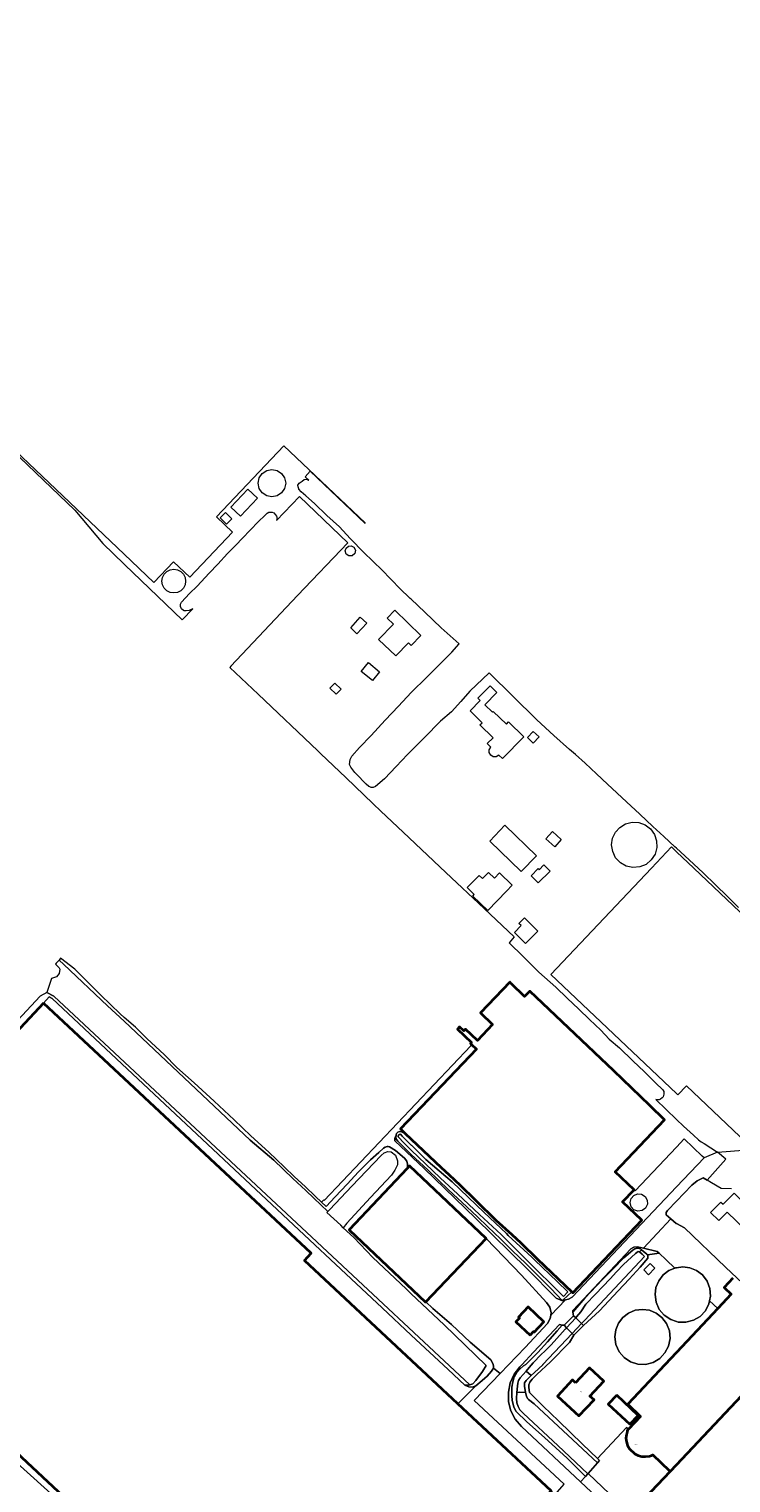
# Model space of a CAD drawing. Header units: metres. Extents: x 73718 to 76933, y 443658 to 446696.
# Tile 160 of 161: x 76209 to 76463, y 445957 to 446484. Entities that reach past the tile are written whole.
import ezdxf
from ezdxf.enums import TextEntityAlignment as Align

# ---------------------------------------------------------------- set-up
doc = ezdxf.new("R2010")
doc.units = ezdxf.units.M
for name, color, linetype, lineweight in [('B-WE-KW-KUNSTWERK_DEK-GV', 170, 'Continuous', 18), ('B-WE-KW-KUNSTWERK_STUW-G', 170, 'Continuous', 18), ('B-WE-OG-BEBOUWING-GV', 7, 'Continuous', 35), ('B-WE-OG-BEBOUWING-T18', 10, 'Continuous', 18), ('B-WE-OG-BEBOUWING_OPSLAGTANK-GV', 7, 'Continuous', 18), ('B-WE-OG-TERREIN_ERF-GV', 7, 'Continuous', 18), ('B-WE-OG-TERREIN_OEVER-GV', 7, 'Continuous', 18), ('B-WE-OG-WATER_SLOOT-GV', 120, 'Continuous', 18), ('B-WE-OG-WEG-GV', 7, 'Continuous', 18), ('B-WE-VH-GESLOTENVERHARDING_ASFALT-GV', 10, 'Continuous', 18), ('B-WE-VH-OPENVERHARDING_BETONSTRAATSTEEN-GV', 30, 'Continuous', 18)]:
    doc.layers.add(name, color=color, linetype=linetype, lineweight=lineweight)
doc.styles.add('NLCS-ISO-M200-T18', font='NLCS-ISO.ttf', dxfattribs={"height": 0.36})

msp = doc.modelspace()

# ---------------------------------------------------------------- linework, layer by layer
at = {"layer": 'B-WE-KW-KUNSTWERK_DEK-GV', "flags": 128}
msp.add_lwpolyline([(76403.481, 446013.326), (76405.484, 446011.318), (76408.863, 446014.908), (76406.755, 446017.02)], close=True, dxfattribs=at)
at = {"layer": 'B-WE-KW-KUNSTWERK_STUW-G', "flags": 128}
msp.add_lwpolyline([(76390.574, 445996.057), (76388.796, 445997.665)], dxfattribs=at)
at = {"layer": 'B-WE-OG-BEBOUWING-GV', "flags": 128}
for points in [[(76344.997, 446083.764), (76358.045, 446071.414), (76360.928, 446068.751), (76362.739, 446067.079), (76363.256, 446066.6), (76364.656, 446065.308), (76370.683, 446059.403), (76377.784, 446052.365), (76383.572, 446047.127), (76386.908, 446044.113), (76392.922, 446038.221), (76405.321, 446026.41), (76405.694, 446026.055), (76430.717, 446052.342), (76423.744, 446058.954), (76427.887, 446063.323), (76421.049, 446069.827), (76438.949, 446088.703), (76433.623, 446093.834), (76420.601, 446106.379), (76390.145, 446135.303), (76388.269, 446133.363), (76383.441, 446138.031), (76382.968, 446138.488), (76382.96, 446138.48), (76372.247, 446127.4), (76376.648, 446123.245), (76371.154, 446117.427), (76366.819, 446121.521), (76366.209, 446120.875), (76364.717, 446122.284), (76363.976, 446121.499), (76369.012, 446116.72), (76368.623, 446116.31), (76369.021, 446115.944), (76370.875, 446114.238), (76343.287, 446085.383)], [(76214.056, 446130.964), (76130.576, 446041.611), (76128.296, 446039.171), (76224.989, 445948.833), (76228.808, 445952.92), (76315.474, 445871.95), (76353.792, 445912.965), (76356.367, 445910.559), (76375.702, 445931.254), (76370.89, 445935.75), (76386.793, 445952.773), (76395.948, 445952.261), (76397.846, 445954.293), (76364.051, 445985.866), (76308.501, 446037.763), (76311.008, 446040.447)], [(76490.596, 446032.743), (76480.98, 446022.528), (76490.306, 446013.749), (76443.224, 445963.797), (76440.928, 445961.362), (76431.673, 445951.561), (76443.224, 445940.681), (76474.764, 445910.971), (76512.027, 445875.867), (76553.127, 445837.226), (76643.224, 445932.932), (76673.752, 445965.361), (76643.224, 445994.1), (76636.956, 446000), (76543.019, 446088.431)], [(76352.513, 446022.771), (76374.304, 446045.725), (76346.573, 446071.97), (76345.751, 446071.1), (76324.722, 446048.839), (76352.382, 446022.634)], [(76390.21, 446010.712), (76391.46, 446012.03), (76391.695, 446011.807), (76395.276, 446015.582), (76389.575, 446020.991), (76385.993, 446017.217), (76386.357, 446016.871), (76385.107, 446015.554)], [(76406.74, 445993.42), (76405.602, 445994.477), (76400.159, 445988.667), (76407.927, 445981.455), (76413.387, 445987.249), (76411.921, 445988.61), (76416.949, 445994.026), (76411.768, 445998.836)], [(76421.617, 445988.975), (76418.571, 445985.701), (76426.307, 445978.47), (76429.354, 445981.661)]]:
    msp.add_lwpolyline(points, close=True, dxfattribs=at)
msp.add_lwpolyline([(76463.648, 446031.399), (76460.468, 446028.021), (76463.082, 446025.56), (76458.187, 446020.36), (76443.224, 446004.465), (76439.02, 446000), (76425.574, 445985.717), (76430.249, 445981.316), (76425.861, 445976.655), (76425.437, 445976.205), (76425.486, 445976.148), (76425.093, 445974.796), (76424.945, 445973.418), (76425.154, 445972.046), (76425.568, 445970.74), (76426.264, 445969.567), (76428.151, 445967.781), (76429.378, 445967.174), (76430.693, 445966.796), (76432.066, 445966.722), (76433.437, 445966.861), (76434.255, 445967.179), (76434.654, 445967.334), (76440.551, 445961.72), (76440.928, 445961.362), (76443.224, 445963.797), (76490.306, 446013.749)], dxfattribs=at)
at = {"layer": 'B-WE-OG-BEBOUWING_OPSLAGTANK-GV', "flags": 128}
for points in [[(76442.704, 446035.004), (76440.501, 446034.092), (76438.418, 446032.494), (76436.821, 446030.412), (76435.816, 446027.988), (76435.474, 446025.385), (76435.866, 446022.602), (76437.014, 446020.036), (76438.828, 446017.889), (76441.165, 446016.327), (76443.224, 446015.671), (76443.843, 446015.474), (76446.653, 446015.395), (76449.375, 446016.097), (76451.796, 446017.525), (76453.727, 446019.567), (76455.017, 446022.065), (76455.234, 446023.156), (76455.565, 446024.822), (76455.329, 446027.623), (76454.327, 446030.249), (76452.637, 446032.494), (76450.554, 446034.092), (76448.13, 446035.096), (76445.527, 446035.439), (76443.224, 446035.135), (76442.925, 446035.096)], [(76429.258, 446000.196), (76432.051, 446000.117), (76434.758, 446000.815), (76437.165, 446002.235), (76439.085, 446004.266), (76440.368, 446006.749), (76440.913, 446009.49), (76440.678, 446012.275), (76439.681, 446014.886), (76438.001, 446017.119), (76435.93, 446018.708), (76433.519, 446019.707), (76430.932, 446020.047), (76428.344, 446019.707), (76425.933, 446018.708), (76423.863, 446017.119), (76422.275, 446015.049), (76421.276, 446012.638), (76420.936, 446010.05), (76421.326, 446007.283), (76422.468, 446004.732), (76424.271, 446002.597), (76426.595, 446001.044)]]:
    msp.add_lwpolyline(points, close=True, dxfattribs=at)
at = {"layer": 'B-WE-OG-TERREIN_ERF-GV', "flags": 128}
for points in [[(76465.692, 446165.557), (76461.686, 446169.469), (76457.345, 446173.771), (76452.961, 446178.116), (76447.859, 446182.816), (76443.224, 446187.086), (76442.705, 446187.564), (76438.716, 446191.213), (76434.687, 446194.898), (76429.956, 446199.351), (76425.177, 446203.849), (76418.278, 446210.189), (76414.258, 446213.992), (76410.197, 446217.834), (76406.715, 446220.895), (76404.569, 446222.782), (76398.885, 446227.779), (76392.634, 446233.506), (76375.376, 446250.559), (76368.471, 446243.824), (76365.127, 446240.132), (76361.75, 446236.403), (76357.821, 446232.955), (76351.972, 446227.106), (76347.227, 446222.326), (76345.905, 446220.995), (76341.706, 446216.595), (76337.465, 446212.151), (76334.322, 446209.401), (76333.373, 446209.009), (76332.653, 446208.943), (76331.932, 446209.303), (76331.863, 446209.364), (76330.886, 446210.235), (76330.132, 446210.907), (76327.937, 446213.188), (76326.793, 446214.377), (76325.292, 446216.412), (76324.864, 446217.335), (76325.118, 446219.089), (76325.641, 446220.312), (76328.435, 446223.454), (76332.683, 446227.761), (76337.805, 446233.348), (76342.635, 446238.411), (76347.227, 446243.334), (76347.466, 446243.591), (76352.645, 446248.712), (76359.258, 446255.368), (76361.907, 446257.937), (76364.589, 446261.03), (76364.587, 446261.033), (76358.101, 446266.809), (76352.109, 446272.471), (76347.227, 446277.139), (76346.871, 446277.479), (76342.952, 446281.221), (76340.185, 446284.1), (76336.169, 446288.203), (76333.899, 446290.298), (76329.447, 446294.663), (76325.868, 446298.373), (76325.144, 446299.152), (76321.241, 446303.349), (76316.702, 446307.452), (76312.162, 446311.861), (76309.067, 446314.59), (76307.361, 446316.094), (76306.488, 446316.967), (76306.457, 446317.085), (76306.27, 446317.797), (76306.183, 446318.452), (76306.663, 446319.15), (76307.683, 446319.929), (76308.452, 446320.547), (76309.238, 446320.59), (76310.044, 446320.251), (76310.067, 446320.241), (76308.76, 446321.478), (76310.604, 446323.493), (76330.491, 446304.536), (76330.542, 446304.815), (76301.041, 446332.682), (76276.659, 446307.04), (76282.493, 446301.481), (76267.056, 446285.201), (76261.099, 446290.675), (76253.978, 446283.186), (76243.224, 446293.412), (76043.224, 446483.581)], [(76199.851, 446333.873), (76225.415, 446309.395), (76235.479, 446297.273), (76243.224, 446289.839), (76243.505, 446289.569), (76246.384, 446286.805), (76264.28, 446269.717), (76268.091, 446273.72), (76267.5, 446273.41), (76266.763, 446273.041), (76265.756, 446272.894), (76265.117, 446272.99), (76264.965, 446273.012), (76264.774, 446273.041), (76264.038, 446273.655), (76263.735, 446274.282), (76263.694, 446274.367), (76263.694, 446275.325), (76264.071, 446276.095), (76266.886, 446279.204), (76269.636, 446281.929), (76274.08, 446286.57), (76277.173, 446289.909), (76280.733, 446293.69), (76283.753, 446296.71), (76286.061, 446299.239), (76288.934, 446302.16), (76291.954, 446305.254), (76294.237, 446307.488), (76295.047, 446308.323), (76295.636, 446308.667), (76296.25, 446308.716), (76296.65, 446308.683), (76296.839, 446308.667), (76297.502, 446308.397), (76298.116, 446307.758), (76298.46, 446307.169), (76298.507, 446306.91), (76298.566, 446306.587), (76298.607, 446306.359), (76298.476, 446305.635), (76306.734, 446314.309), (76324.285, 446297.532), (76306.076, 446278.451), (76281.84, 446252.949), (76281.483, 446252.441), (76291.763, 446242.782), (76313.41, 446222.245), (76314.472, 446221.233), (76323.525, 446212.599), (76333.458, 446203.126), (76336.252, 446200.462), (76344.312, 446192.82), (76359.679, 446178.248), (76373.586, 446165.157), (76384.475, 446154.913), (76382.607, 446152.811), (76387.704, 446147.776), (76393.07, 446142.47), (76393.298, 446142.244), (76393.431, 446142.124), (76399.514, 446136.65), (76403.658, 446132.723), (76407.843, 446128.756), (76411.8, 446124.984), (76415.798, 446121.173), (76418.912, 446117.869), (76422.637, 446114.685), (76427.485, 446110.07), (76431.68, 446106.107), (76435.923, 446101.818), (76438.114, 446099.814), (76438.306, 446099.509), (76438.673, 446098.928), (76438.717, 446098.053), (76438.72, 446097.996), (76438.699, 446097.931), (76438.54, 446097.432), (76438.393, 446096.97), (76438.043, 446096.625), (76437.517, 446096.153), (76436.961, 446095.918), (76436.519, 446095.906), (76435.713, 446096.004), (76443.224, 446088.837), (76445.758, 446086.418), (76449.351, 446083.157), (76451.237, 446081.445), (76452.217, 446080.691), (76453.279, 446080.059), (76458.119, 446077.019), (76469.016, 446077.775)], [(76487.779, 446062.123), (76446.909, 446100.975), (76443.776, 446097.668), (76443.224, 446098.191), (76397.697, 446141.324), (76434.154, 446179.806), (76441.402, 446187.456), (76443.224, 446185.73), (76449.477, 446179.806), (76487.582, 446143.705)], [(76463.137, 446063.717), (76459.476, 446063.809), (76455.87, 446065.86), (76454.346, 446066.793), (76452.892, 446067.684), (76450.742, 446066.547), (76448.841, 446065.032), (76443.224, 446059.216), (76439.948, 446055.824), (76439.477, 446055.099), (76439.482, 446054.235), (76441.217, 446052.775), (76443.172, 446051.13), (76443.224, 446051.104), (76446.126, 446049.625), (76460.972, 446035.315), (76469.313, 446027.44)], [(76431.673, 445951.561), (76440.928, 445961.362), (76440.551, 445961.72), (76434.654, 445967.334), (76434.255, 445967.179), (76433.437, 445966.861), (76432.066, 445966.722), (76430.693, 445966.796), (76429.378, 445967.174), (76428.151, 445967.781), (76426.264, 445969.567), (76425.568, 445970.74), (76425.154, 445972.046), (76424.945, 445973.418), (76425.093, 445974.796), (76425.486, 445976.148), (76425.437, 445976.205), (76425.861, 445976.655), (76425.152, 445977.32), (76414.593, 445966.074), (76415.394, 445965.303), (76414.626, 445964.444), (76411.251, 445960.673), (76426.551, 445946.042)]]:
    msp.add_lwpolyline(points, dxfattribs=at)
for points in [[(76301.744, 446319.148), (76301.365, 446317.245), (76300.287, 446315.631), (76298.673, 446314.553), (76296.769, 446314.174), (76294.866, 446314.553), (76293.252, 446315.631), (76292.174, 446317.245), (76291.796, 446319.148), (76292.174, 446321.052), (76293.252, 446322.666), (76294.866, 446323.744), (76296.769, 446324.122), (76298.673, 446323.744), (76300.286, 446322.666), (76301.365, 446321.052)], [(76291.479, 446313.773), (76285.347, 446307.272), (76281.921, 446310.505), (76288.053, 446317.006)], [(76282.25, 446306.261), (76280.313, 446304.341), (76278.068, 446306.605), (76280.005, 446308.525)], [(76326.466, 446295.965), (76326.996, 446294.889), (76326.763, 446293.713), (76325.861, 446292.922), (76324.664, 446292.843), (76323.667, 446293.51), (76323.282, 446294.646), (76323.596, 446295.682), (76324.433, 446296.369), (76325.51, 446296.475)], [(76262.552, 446287.797), (76263.75, 446287.187), (76264.701, 446286.236), (76265.312, 446285.037), (76265.522, 446283.709), (76265.312, 446282.381), (76264.701, 446281.183), (76263.75, 446280.232), (76262.552, 446279.621), (76261.224, 446279.411), (76259.895, 446279.621), (76258.697, 446280.232), (76257.746, 446281.183), (76257.136, 446282.381), (76256.925, 446283.709), (76257.136, 446285.037), (76257.746, 446286.236), (76258.697, 446287.187), (76259.895, 446287.797), (76261.224, 446288.007)], [(76341.58, 446256.605), (76335.39, 446262.579), (76340.731, 446268.113), (76338.445, 446270.319), (76341.212, 446273.187), (76350.685, 446264.045), (76347.154, 446260.386), (76346.157, 446261.348)], [(76331.069, 446268.516), (76327.535, 446264.651), (76325.274, 446266.79), (76328.772, 446270.617)], [(76335.771, 446250.842), (76333.15, 446247.699), (76329.134, 446251.049), (76331.755, 446254.192)], [(76319.513, 446246.811), (76321.788, 446244.625), (76320.017, 446242.782), (76317.742, 446244.968)], [(76376.58, 446236.22), (76376.91, 446236.555), (76381.667, 446231.877), (76382.479, 446232.781), (76388.015, 446227.335), (76380.245, 446219.438), (76378.95, 446220.656), (76378.002, 446220.123), (76376.922, 446220.143), (76375.973, 446220.653), (76375.433, 446221.608), (76375.452, 446222.688), (76376.006, 446223.609), (76374.731, 446224.863), (76376.844, 446227.011), (76372.093, 446231.674), (76372.859, 446232.45), (76368.498, 446236.74), (76372.224, 446240.516), (76371.359, 446241.369), (76375.776, 446245.845), (76378.245, 446243.409), (76373.828, 446238.933), (76376.578, 446236.219)], [(76389.289, 446227.059), (76391.385, 446229.316), (76393.51, 446227.343), (76391.414, 446225.086)], [(76387.002, 446178.596), (76375.629, 446189.599), (76381.149, 446195.305), (76392.523, 446184.301)], [(76395.909, 446190.434), (76398.341, 446193.03), (76401.52, 446190.174), (76399.143, 446187.529)], [(76429.592, 446196.264), (76431.863, 446195.452), (76433.8, 446194.016), (76435.265, 446192.024), (76436.072, 446189.686), (76436.146, 446187.215), (76435.482, 446184.833), (76434.14, 446182.756), (76432.24, 446181.173), (76429.956, 446180.226), (76427.493, 446180.003), (76425.075, 446180.521), (76422.921, 446181.736), (76421.226, 446183.537), (76420.144, 446185.76), (76419.771, 446188.205), (76420.125, 446190.59), (76421.156, 446192.77), (76422.776, 446194.557), (76424.844, 446195.797), (76427.183, 446196.383)], [(76383.78, 446173.585), (76381.743, 446171.479), (76374.914, 446164.418), (76369.46, 446169.692), (76370.038, 446170.29), (76367.489, 446172.755), (76371.772, 446177.183), (76372.972, 446176.022), (76375.143, 446178.267), (76377.33, 446176.152), (76379.165, 446178.049)], [(76397.505, 446178.678), (76393.22, 446174.423), (76390.618, 446177.043), (76393.11, 446179.639), (76393.511, 446179.228), (76395.247, 446180.952)], [(76387.005, 446158.979), (76386.2, 446159.78), (76388.206, 446161.796), (76393.019, 446157.008), (76388.581, 446152.545), (76384.571, 446156.533)], [(76308.501, 446037.763), (76364.051, 445985.866), (76370.567, 445992.378), (76369.308, 445991.912), (76368.003, 445992.006), (76366.581, 445992.651), (76360.545, 445998.264), (76347.227, 446010.695), (76336.643, 446020.573), (76317.934, 446038.091), (76312.33, 446043.457), (76217.156, 446132.577), (76216.093, 446133.189), (76214.056, 446130.964), (76311.008, 446040.447)], [(76341.72, 446083.085), (76341.513, 446082.603), (76341.319, 446081.909), (76341.294, 446081.109), (76351.898, 446071.011), (76370.523, 446053.06), (76389.164, 446034.701), (76399.705, 446024.13), (76401.949, 446023.166), (76397.713, 446027.557), (76394.626, 446030.757), (76393.434, 446031.993), (76388.703, 446036.6), (76383.924, 446041.254), (76379.472, 446045.583), (76374.974, 446049.956), (76371.201, 446053.543), (76367.39, 446057.166), (76360.678, 446063.319), (76356.967, 446066.906), (76353.219, 446070.529), (76347.227, 446076.137), (76346.444, 446076.869), (76342.342, 446080.972), (76341.844, 446081.536), (76341.596, 446082.277)], [(76401.949, 446023.166), (76403.057, 446023.456), (76404.124, 446023.736), (76405.451, 446024.488), (76443.224, 446064.373), (76453.221, 446074.93), (76452.603, 446075.548), (76446.091, 446081.822), (76443.224, 446078.798), (76428.235, 446062.992), (76427.887, 446063.323), (76423.744, 446058.954), (76430.717, 446052.342), (76405.694, 446026.055), (76405.321, 446026.41), (76402.242, 446023.448)], [(76427.76, 446061.256), (76429.123, 446061.82), (76430.592, 446061.705), (76431.85, 446060.934), (76432.639, 446059.618), (76432.714, 446058.085), (76432.058, 446056.698), (76430.825, 446055.784), (76429.307, 446055.559), (76427.862, 446056.076), (76426.831, 446057.213), (76426.459, 446058.701), (76426.803, 446060.135)], [(76468.107, 446054.476), (76471.024, 446051.614), (76468.262, 446048.799), (76461.661, 446055.277), (76458.633, 446052.191), (76455.618, 446055.15), (76459.297, 446058.899), (76460.1, 446058.11), (76464.092, 446062.178), (76469.988, 446056.393)], [(76376.971, 445998.817), (76379.361, 445996.792), (76382.46, 446000), (76388.512, 446006.264), (76396.542, 446014.885), (76397.559, 446016.71), (76397.733, 446017.938), (76397.853, 446018.78), (76397.385, 446020.817), (76396.216, 446022.549), (76387.119, 446032.397), (76374.304, 446045.725), (76352.513, 446022.771), (76355.043, 446020.396), (76361.756, 446014.522), (76368.562, 446008.182), (76376.021, 446001.795), (76376.766, 446000.49), (76377.046, 445999.558)], [(76414.593, 445966.074), (76425.152, 445977.32), (76425.861, 445976.655), (76430.249, 445981.316), (76425.574, 445985.717), (76439.02, 446000), (76443.224, 446004.465), (76458.187, 446020.36), (76455.234, 446023.156), (76455.017, 446022.065), (76453.727, 446019.567), (76451.796, 446017.525), (76449.375, 446016.097), (76446.653, 446015.395), (76443.843, 446015.474), (76443.224, 446015.671), (76441.165, 446016.327), (76438.828, 446017.889), (76437.014, 446020.036), (76435.866, 446022.602), (76435.474, 446025.385), (76435.816, 446027.988), (76436.821, 446030.412), (76438.418, 446032.494), (76440.501, 446034.092), (76442.704, 446035.004), (76439.531, 446038), (76437.029, 446040.362), (76432.71, 446039.753), (76432.911, 446039.385), (76432.911, 446038.577), (76430.114, 446035.282), (76426.125, 446031.015), (76422.096, 446026.705), (76415.383, 446019.557), (76409.58, 446014.19), (76406.091, 446010.71), (76404.505, 446007.996), (76397.668, 446001.034), (76392.638, 445996.442), (76390.934, 445994.816), (76390.121, 445993.689), (76389.802, 445992.679), (76389.732, 445991.7), (76389.99, 445990.006), (76395.024, 445985.018), (76400.564, 445979.649), (76404.862, 445975.475), (76409.204, 445971.258)], [(76433.155, 446032.604), (76431.368, 446034.332), (76433.665, 446036.709), (76435.453, 446034.981)], [(76390.21, 446010.712), (76385.107, 446015.554), (76386.357, 446016.871), (76385.993, 446017.217), (76389.575, 446020.991), (76395.276, 446015.582), (76391.695, 446011.807), (76391.46, 446012.03)], [(76429.258, 446000.196), (76426.595, 446001.044), (76424.271, 446002.597), (76422.468, 446004.732), (76421.326, 446007.283), (76420.936, 446010.05), (76421.276, 446012.638), (76422.275, 446015.049), (76423.863, 446017.119), (76425.933, 446018.708), (76428.344, 446019.707), (76430.932, 446020.047), (76433.519, 446019.707), (76435.93, 446018.708), (76438.001, 446017.119), (76439.681, 446014.886), (76440.678, 446012.275), (76440.913, 446009.49), (76440.368, 446006.749), (76439.085, 446004.266), (76437.165, 446002.235), (76434.758, 446000.815), (76432.051, 446000.117)], [(76406.74, 445993.42), (76411.768, 445998.836), (76416.949, 445994.026), (76411.921, 445988.61), (76413.387, 445987.249), (76407.927, 445981.455), (76400.159, 445988.667), (76405.602, 445994.477)], [(76421.617, 445988.975), (76429.354, 445981.661), (76426.307, 445978.47), (76418.571, 445985.701)]]:
    msp.add_lwpolyline(points, close=True, dxfattribs=at)
at = {"layer": 'B-WE-OG-TERREIN_OEVER-GV', "flags": 128}
for points in [[(76317.04, 446055.521), (76317.749, 446056.198), (76325.674, 446064.639), (76336.3, 446075.809), (76337.397, 446076.679), (76338.728, 446077.24), (76339.92, 446077.065), (76341.461, 446075.838), (76342.267, 446073.876), (76342.232, 446072.335), (76341.557, 446070.926), (76341.237, 446070.426), (76340.075, 446068.681), (76332.457, 446060.492), (76323.903, 446051.256), (76322.593, 446049.611), (76326.414, 446046.012), (76333.274, 446038.863), (76345.351, 446027.487), (76347.227, 446025.708), (76359.159, 446014.392), (76374.378, 445999.68), (76372.985, 445997.599), (76370.635, 445994.28), (76369.449, 445993.126), (76368.389, 445992.772), (76367.929, 445992.619), (76366.581, 445992.651), (76368.003, 445992.006), (76369.308, 445991.912), (76370.567, 445992.378), (76372.897, 445994.243), (76373.858, 445995.154), (76374.669, 445995.922), (76376.254, 445997.646), (76376.971, 445998.817), (76377.046, 445999.558), (76376.766, 446000.49), (76376.021, 446001.795), (76368.562, 446008.182), (76361.756, 446014.522), (76355.043, 446020.396), (76352.513, 446022.771), (76352.382, 446022.634), (76324.722, 446048.839), (76345.751, 446071.1), (76345.885, 446071.426), (76345.885, 446072.591), (76345.652, 446073.663), (76344.766, 446074.829), (76341.457, 446077.579), (76339.297, 446078.929), (76338.884, 446079.071), (76338.52, 446079.071), (76337.774, 446078.745), (76337.173, 446078.379), (76335.49, 446076.787), (76332.506, 446074.176), (76328.124, 446069.794), (76323.975, 446065.319), (76319.686, 446060.75), (76316.351, 446057.316), (76314.745, 446058.843), (76312.556, 446060.924), (76308.799, 446064.495), (76304.957, 446068.079), (76301.154, 446071.628), (76295.699, 446076.942), (76289.08, 446082.862), (76283.113, 446088.643), (76275.84, 446095.403), (76268.661, 446102.022), (76262.321, 446107.663), (76257.799, 446112.325), (76251.646, 446118.012), (76247.357, 446122.161), (76243.224, 446125.777), (76241.763, 446127.055), (76234.771, 446133.862), (76231.228, 446137.451), (76225.354, 446143.185), (76220.262, 446147.249), (76219.747, 446146.492), (76221.45, 446144.886), (76237.253, 446130), (76243.224, 446124.376), (76288.918, 446081.333), (76297.42, 446074.011), (76304.374, 446067.46), (76308.985, 446063.117), (76311.97, 446060.302)], [(76217.156, 446132.577), (76312.33, 446043.457), (76317.934, 446038.091), (76336.643, 446020.573), (76347.227, 446010.695), (76360.545, 445998.264), (76366.581, 445992.651), (76367.929, 445992.619), (76368.389, 445992.772), (76314.902, 446042.701), (76313.034, 446044.444), (76217.754, 446133.386), (76215.247, 446134.797), (76212.856, 446133.429), (76176.98, 446095.075), (76159.516, 446076.412), (76146.749, 446062.843), (76130.966, 446045.702), (76122.781, 446054.487), (76120.464, 446051.251), (76123.49, 446048.401), (76130.576, 446041.611), (76214.056, 446130.964), (76216.093, 446133.189)], [(76401.949, 446023.166), (76402.242, 446023.448), (76405.321, 446026.41), (76392.922, 446038.221), (76386.908, 446044.113), (76383.572, 446047.127), (76377.784, 446052.365), (76370.683, 446059.403), (76364.656, 446065.308), (76363.256, 446066.6), (76362.739, 446067.079), (76360.928, 446068.751), (76358.045, 446071.414), (76344.997, 446083.764), (76343.709, 446084.266), (76342.963, 446084.39), (76342.336, 446084.161), (76341.914, 446083.773), (76341.72, 446083.085), (76341.596, 446082.277), (76341.844, 446081.536), (76342.342, 446080.972), (76346.444, 446076.869), (76347.227, 446076.137), (76353.219, 446070.529), (76356.967, 446066.906), (76360.678, 446063.319), (76367.39, 446057.166), (76371.201, 446053.543), (76374.974, 446049.956), (76379.472, 446045.583), (76383.924, 446041.254), (76388.703, 446036.6), (76393.434, 446031.993), (76394.626, 446030.757), (76397.713, 446027.557)], [(76382.333, 446046.835), (76390.839, 446038.934), (76391.987, 446037.867), (76400.075, 446030.136), (76403.968, 446026.414), (76402.329, 446024.755), (76398.58, 446028.44), (76392.393, 446034.522), (76389.504, 446037.403), (76380.383, 446046.497), (76379.744, 446047.135), (76371.971, 446054.37), (76364.048, 446061.746), (76357.679, 446067.671), (76355.008, 446070.155), (76347.227, 446077.701), (76344.602, 446080.246), (76342.519, 446082.547), (76342.505, 446082.887), (76342.549, 446083.109), (76342.918, 446083.33), (76343.347, 446083.478), (76343.953, 446082.798), (76345.342, 446081.283), (76347.227, 446079.55), (76347.41, 446079.381), (76347.562, 446079.206), (76352.54, 446074.326), (76354.9, 446072.282), (76359.75, 446068.135), (76361.979, 446066.229), (76373.639, 446055.119), (76381.673, 446047.464)], [(76405.776, 446019.05), (76406.014, 446017.762), (76406.755, 446017.02), (76407.096, 446017.405), (76408.567, 446019.192), (76410.46, 446021.925), (76413.928, 446025.604), (76419.219, 446031.105), (76421.548, 446033.604), (76424.019, 446036.255), (76428.399, 446040.249), (76429.402, 446041.039), (76429.78, 446040.917), (76429.866, 446040.848), (76430.582, 446041.612), (76430.176, 446041.933), (76429.119, 446042.182), (76429.034, 446042.161), (76428.348, 446041.989), (76428.125, 446041.933), (76427.441, 446041.498), (76424.209, 446038.701), (76420.336, 446034.734), (76416.502, 446030.807), (76410.1, 446024.094)], [(76408.863, 446014.908), (76409.58, 446014.19), (76415.383, 446019.557), (76422.096, 446026.705), (76426.125, 446031.015), (76430.114, 446035.282), (76432.911, 446038.577), (76432.911, 446039.385), (76432.71, 446039.753), (76432.538, 446040.068), (76430.582, 446041.612), (76429.866, 446040.848), (76430.834, 446040.066), (76431.613, 446039.132), (76410.081, 446016.096)], [(76411.125, 445960.533), (76400.301, 445970.703), (76387.859, 445982.392), (76386.48, 445983.687), (76385.893, 445984.924), (76385.482, 445986.252), (76385.355, 445987.777), (76385.451, 445989.941), (76385.652, 445992.269), (76385.82, 445993.381), (76386.061, 445994.303), (76386.661, 445995.304), (76388.796, 445997.665), (76389.956, 445998.947), (76391.361, 446000.717), (76394.258, 446003.716), (76395.609, 446004.896), (76397.72, 446007.14), (76398.957, 446008.455), (76402.94, 446012.862), (76403.228, 446013.039), (76403.433, 446013.271), (76403.481, 446013.326), (76402.527, 446014.282), (76401.839, 446014.384), (76400.03, 446012.222), (76396.501, 446008.287), (76393.007, 446004.391), (76388.648, 446000.091), (76387.879, 445999.567), (76386.48, 445998.378), (76385.326, 445997.119), (76384.522, 445995.616), (76383.963, 445993.763), (76383.613, 445991.91), (76383.618, 445989.851), (76383.687, 445988.794), (76383.749, 445987.178), (76384.308, 445984.63), (76385.241, 445983.076), (76389.094, 445979.346), (76395.434, 445973.69), (76399.557, 445969.911), (76403.639, 445966.169), (76409.917, 445959.892), (76410.252, 445959.557)], [(76403.919, 445974.467), (76414.626, 445964.444), (76415.394, 445965.303), (76414.593, 445966.074), (76409.204, 445971.258), (76404.862, 445975.475), (76400.564, 445979.649), (76395.024, 445985.018), (76389.99, 445990.006), (76389.732, 445991.7), (76389.802, 445992.679), (76390.121, 445993.689), (76390.934, 445994.816), (76392.638, 445996.442), (76397.668, 446001.034), (76404.505, 446007.996), (76406.091, 446010.71), (76405.484, 446011.318), (76394.882, 446000.032), (76394.853, 446000), (76391.889, 445997.247), (76390.574, 445996.057), (76388.793, 445994.334), (76388.252, 445993.476), (76388.157, 445992.301), (76388.624, 445989.994), (76388.949, 445988.659), (76389.332, 445987.771), (76389.683, 445987.47), (76391.764, 445985.845)]]:
    msp.add_lwpolyline(points, close=True, dxfattribs=at)
msp.add_lwpolyline([(76224.989, 445948.833), (76128.296, 446039.171), (76118.228, 446047.701), (76113.007, 446049.811), (76096.783, 446065.244), (76095.74, 446064.793), (76095.155, 446064.54), (76095.172, 446064.512), (76095.487, 446063.986), (76096.247, 446063.204), (76101.25, 446058.056), (76112.133, 446047.869), (76117.536, 446046.055), (76160.863, 446005.125), (76198.394, 445969.969), (76216.741, 445953.341)], dxfattribs=at)
at = {"layer": 'B-WE-OG-WATER_SLOOT-GV', "flags": 128}
for points in [[(76219.757, 446143.661), (76219.936, 446143.159), (76219.765, 446141.679), (76218.763, 446140.443), (76216.928, 446139.893), (76215.247, 446134.797), (76217.754, 446133.386), (76313.034, 446044.444), (76314.902, 446042.701), (76368.389, 445992.772), (76369.449, 445993.126), (76370.635, 445994.28), (76372.985, 445997.599), (76374.378, 445999.68), (76359.159, 446014.392), (76347.227, 446025.708), (76345.351, 446027.487), (76333.274, 446038.863), (76326.414, 446046.012), (76322.593, 446049.611), (76321.656, 446050.494), (76316.702, 446055.16), (76317.04, 446055.521), (76311.97, 446060.302), (76308.985, 446063.117), (76304.374, 446067.46), (76297.42, 446074.011), (76288.918, 446081.333), (76243.224, 446124.376), (76237.253, 446130), (76221.45, 446144.886), (76219.747, 446146.492), (76218.692, 446145.341), (76218.365, 446144.987), (76219.748, 446143.675)], [(76382.333, 446046.835), (76381.673, 446047.464), (76373.639, 446055.119), (76361.979, 446066.229), (76359.75, 446068.135), (76354.9, 446072.282), (76352.54, 446074.326), (76347.562, 446079.206), (76347.41, 446079.381), (76347.227, 446079.55), (76345.342, 446081.283), (76343.953, 446082.798), (76343.347, 446083.478), (76342.918, 446083.33), (76342.549, 446083.109), (76342.505, 446082.887), (76342.519, 446082.547), (76344.602, 446080.246), (76347.227, 446077.701), (76355.008, 446070.155), (76357.679, 446067.671), (76364.048, 446061.746), (76371.971, 446054.37), (76379.744, 446047.135), (76380.383, 446046.497), (76389.504, 446037.403), (76392.393, 446034.522), (76398.58, 446028.44), (76402.329, 446024.755), (76403.968, 446026.414), (76400.075, 446030.136), (76391.987, 446037.867), (76390.839, 446038.934)], [(76406.755, 446017.02), (76408.863, 446014.908), (76410.081, 446016.096), (76431.613, 446039.132), (76430.834, 446040.066), (76429.866, 446040.848), (76429.78, 446040.917), (76429.402, 446041.039), (76428.399, 446040.249), (76424.019, 446036.255), (76421.548, 446033.604), (76419.219, 446031.105), (76413.928, 446025.604), (76410.46, 446021.925), (76408.567, 446019.192), (76407.096, 446017.405)], [(76391.361, 446000.717), (76389.956, 445998.947), (76388.796, 445997.665), (76390.574, 445996.057), (76391.889, 445997.247), (76394.853, 446000), (76394.882, 446000.032), (76405.484, 446011.318), (76408.863, 446014.908), (76406.755, 446017.02), (76403.481, 446013.326), (76403.433, 446013.271), (76403.228, 446013.039), (76402.94, 446012.862), (76398.957, 446008.455), (76397.72, 446007.14), (76395.609, 446004.896), (76394.258, 446003.716)], [(76388.624, 445989.994), (76388.157, 445992.301), (76388.252, 445993.476), (76388.793, 445994.334), (76390.574, 445996.057), (76388.796, 445997.665), (76386.661, 445995.304), (76386.061, 445994.303), (76385.82, 445993.381), (76385.652, 445992.269), (76385.451, 445989.941), (76386.251, 445990.069)], [(76411.251, 445960.673), (76414.626, 445964.444), (76403.919, 445974.467), (76391.764, 445985.845), (76389.683, 445987.47), (76389.332, 445987.771), (76388.949, 445988.659), (76388.624, 445989.994), (76386.251, 445990.069), (76385.451, 445989.941), (76385.355, 445987.777), (76385.482, 445986.252), (76385.893, 445984.924), (76386.48, 445983.687), (76387.859, 445982.392), (76400.301, 445970.703), (76411.125, 445960.533)]]:
    msp.add_lwpolyline(points, close=True, dxfattribs=at)
msp.add_lwpolyline([(76216.741, 445953.341), (76198.394, 445969.969)], dxfattribs=at)
at = {"layer": 'B-WE-OG-WEG-GV', "flags": 128}
for points in [[(76405.776, 446019.05), (76410.1, 446024.094), (76416.502, 446030.807), (76420.336, 446034.734), (76424.209, 446038.701), (76427.441, 446041.498), (76428.125, 446041.933), (76428.348, 446041.989), (76429.034, 446042.161), (76429.119, 446042.182), (76430.176, 446041.933), (76430.582, 446041.612), (76432.538, 446040.068), (76432.71, 446039.753), (76437.029, 446040.362), (76436.294, 446041.055), (76431.277, 446042.228), (76429.144, 446042.727), (76427.843, 446042.614), (76426.72, 446041.951), (76405.676, 446019.592)], [(76408.449, 445957.626), (76410.252, 445959.557), (76409.917, 445959.892), (76403.639, 445966.169), (76399.557, 445969.911), (76395.434, 445973.69), (76389.094, 445979.346), (76385.241, 445983.076), (76384.308, 445984.63), (76383.749, 445987.178), (76383.687, 445988.794), (76383.618, 445989.851), (76383.613, 445991.91), (76383.963, 445993.763), (76384.522, 445995.616), (76385.326, 445997.119), (76386.48, 445998.378), (76387.879, 445999.567), (76388.648, 446000.091), (76393.007, 446004.391), (76396.501, 446008.287), (76400.03, 446012.222), (76401.839, 446014.384), (76400.903, 446014.522), (76391.51, 446004.542), (76387.236, 446000), (76386.543, 445999.264), (76384.466, 445996.533), (76383.051, 445993.407), (76382.371, 445990.044), (76382.458, 445986.614), (76383.309, 445983.291), (76384.881, 445980.241), (76387.095, 445977.619)], [(76399.281, 445953.017), (76402.555, 445956.797), (76369.993, 445987.094), (76379.361, 445996.792), (76376.971, 445998.817), (76376.254, 445997.646), (76374.669, 445995.922), (76373.858, 445995.154), (76372.897, 445994.243), (76370.567, 445992.378), (76364.051, 445985.866), (76397.846, 445954.293)]]:
    msp.add_lwpolyline(points, close=True, dxfattribs=at)
at = {"layer": 'B-WE-VH-GESLOTENVERHARDING_ASFALT-GV', "flags": 128}
for points in [[(76315.525, 446059.664), (76314.745, 446058.843), (76316.351, 446057.316), (76319.686, 446060.75), (76323.975, 446065.319), (76328.124, 446069.794), (76332.506, 446074.176), (76335.49, 446076.787), (76337.173, 446078.379), (76337.774, 446078.745), (76338.52, 446079.071), (76338.884, 446079.071), (76339.297, 446078.929), (76341.457, 446077.579), (76344.766, 446074.829), (76345.652, 446073.663), (76345.885, 446072.591), (76345.885, 446071.426), (76345.751, 446071.1), (76346.573, 446071.97), (76374.304, 446045.725), (76387.119, 446032.397), (76396.216, 446022.549), (76397.385, 446020.817), (76397.853, 446018.78), (76397.733, 446017.938), (76403.057, 446023.456), (76401.949, 446023.166), (76399.705, 446024.13), (76389.164, 446034.701), (76370.523, 446053.06), (76351.898, 446071.011), (76341.294, 446081.109), (76341.319, 446081.909), (76341.513, 446082.603), (76341.72, 446083.085), (76341.914, 446083.773), (76342.336, 446084.161), (76342.963, 446084.39), (76343.709, 446084.266), (76344.997, 446083.764), (76343.287, 446085.383), (76370.875, 446114.238), (76369.021, 446115.944), (76368.708, 446115.614), (76368.842, 446115.487), (76315.716, 446059.482)], [(76403.481, 446013.326), (76406.755, 446017.02), (76406.014, 446017.762), (76402.527, 446014.282)], [(76403.481, 446013.326), (76405.484, 446011.318), (76408.863, 446014.908), (76406.755, 446017.02)], [(76405.484, 446011.318), (76406.091, 446010.71), (76409.58, 446014.19), (76408.863, 446014.908)]]:
    msp.add_lwpolyline(points, close=True, dxfattribs=at)
for points in [[(76423.729, 445943.32), (76408.449, 445957.626), (76387.095, 445977.619), (76384.881, 445980.241), (76383.309, 445983.291), (76382.458, 445986.614), (76382.371, 445990.044), (76383.051, 445993.407), (76384.466, 445996.533), (76386.543, 445999.264), (76387.236, 446000), (76391.51, 446004.542), (76400.903, 446014.522), (76401.839, 446014.384), (76402.527, 446014.282), (76406.014, 446017.762), (76405.776, 446019.05), (76405.676, 446019.592), (76426.72, 446041.951), (76427.843, 446042.614), (76429.144, 446042.727), (76431.277, 446042.228), (76441.217, 446052.775), (76439.482, 446054.235), (76439.477, 446055.099), (76439.948, 446055.824), (76443.224, 446059.216), (76448.841, 446065.032), (76450.742, 446066.547), (76452.892, 446067.684), (76454.346, 446066.793), (76461.077, 446074.39), (76458.119, 446077.019), (76453.221, 446074.93), (76443.224, 446064.373), (76405.451, 446024.488), (76404.124, 446023.736), (76403.057, 446023.456), (76397.733, 446017.938), (76397.559, 446016.71), (76396.542, 446014.885), (76388.512, 446006.264), (76382.46, 446000), (76379.361, 445996.792), (76369.993, 445987.094), (76402.555, 445956.797)], [(76469.313, 446027.44), (76460.972, 446035.315), (76446.126, 446049.625), (76443.224, 446051.104), (76443.172, 446051.13), (76441.217, 446052.775), (76431.277, 446042.228), (76436.294, 446041.055), (76437.029, 446040.362), (76439.531, 446038), (76442.704, 446035.004), (76442.925, 446035.096), (76443.224, 446035.135), (76445.527, 446035.439), (76448.13, 446035.096), (76450.554, 446034.092), (76452.637, 446032.494), (76454.327, 446030.249), (76455.329, 446027.623), (76455.565, 446024.822), (76455.234, 446023.156), (76458.187, 446020.36), (76463.082, 446025.56), (76460.468, 446028.021), (76463.648, 446031.399)]]:
    msp.add_lwpolyline(points, dxfattribs=at)
at = {"layer": 'B-WE-VH-OPENVERHARDING_BETONSTRAATSTEEN-GV', "flags": 128}
msp.add_lwpolyline([(76427.531, 445939.751), (76427.796, 445940.034), (76427.399, 445941.462), (76425.796, 445945.228), (76426.551, 445946.042), (76411.251, 445960.673), (76411.125, 445960.533), (76410.252, 445959.557), (76408.449, 445957.626), (76423.729, 445943.32)], close=True, dxfattribs=at)

# ---------------------------------------------------------------- texts
at = {"layer": 'B-WE-OG-BEBOUWING-T18', "style": 'NLCS-ISO-M200-T18'}
for s, p in [('27', (76408.709, 445990.164)), ('27A', (76428.59, 445971.158))]:
    msp.add_text(s, height=0.36, dxfattribs=at).set_placement(p, align=Align.MIDDLE)

doc.saveas('drawing.dxf')
